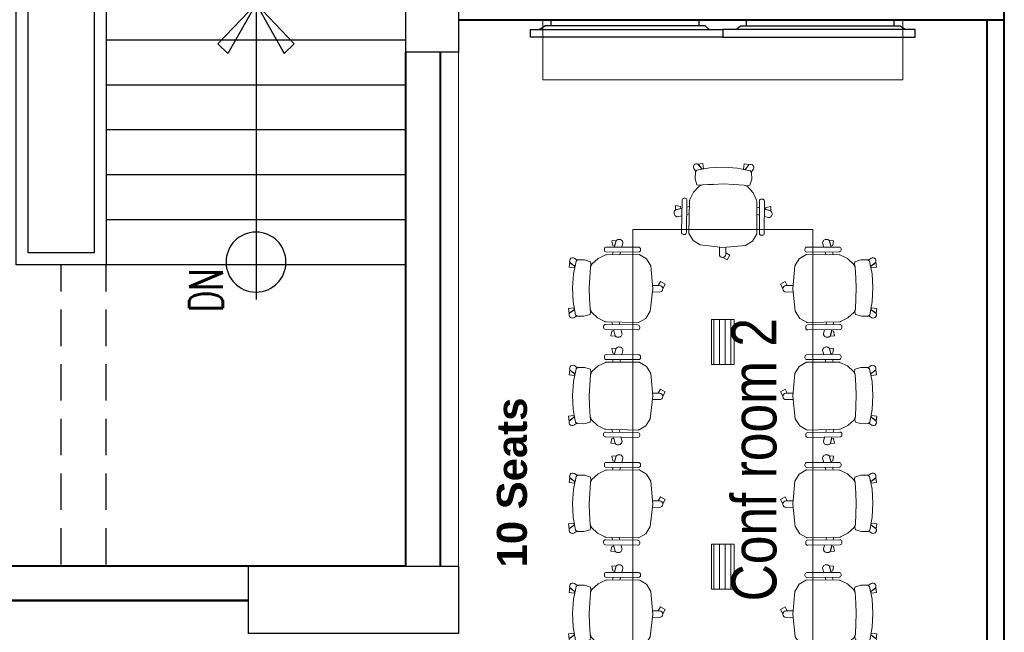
# Model space of a CAD drawing. Header units: inches. Extents: x 371717 to 373017, y 1317902 to 1318657.
# Tile 9 of 10: x 372778 to 373014, y 1318022 to 1318169. Entities that reach past the tile are written whole.
import ezdxf

# ---------------------------------------------------------------- set-up
doc = ezdxf.new("R2010")
doc.units = ezdxf.units.IN
doc.header["$LTSCALE"] = 35
doc.header["$MEASUREMENT"] = 0
doc.linetypes.add('HIDDEN', pattern=[0.375, 0.25, -0.125])
for name, color, linetype in [('A-COLS', 4, 'Continuous'), ('A-STRS', 1, 'Continuous'), ('A-STRS-RAIL', 57, 'Continuous'), ('A-STRS-UP', 7, 'Continuous'), ('AV', 3, 'Continuous')]:
    doc.layers.add(name, color=color, linetype=linetype)
for name, color, linetype, lineweight in [('A-STRS-TEXT', 7, 'Continuous', 5), ('A-WALL', 7, 'Continuous', 40), ('FINISH - WALLPAPER', 230, 'Continuous', 5), ('FLOORING', 116, 'Continuous', 5), ('FURN NEW PHASE-2', 1, 'Continuous', 5), ('I-Furn-Modl', 1, 'Continuous', 5), ('I-Part-Gyps', 5, 'Continuous', 15)]:
    doc.layers.add(name, color=color, linetype=linetype, lineweight=lineweight)
doc.styles.add('400', font='simplex.shx', dxfattribs={"width": 0.7, "height": 400})
doc.styles.add('dim-verdana', font='arial.ttf', dxfattribs={"height": 130})
doc.styles.add('Style-Arial', font='arial.ttf')

# ---------------------------------------------------------------- blocks, each defined once
blk = doc.blocks.new('ARROW')
for p, q in [((194.5889036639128, 187.3239801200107), (259.2230893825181, 255.2318923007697)), ((259.2230893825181, 255.2318923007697), (527.3820474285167, 0.0004275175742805)), ((527.3824462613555, 4.79114241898e-05), (194.5889036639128, 187.3239801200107)), ((527.3825215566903, 0), (0, 0)), ((527.3824462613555, -4.79114241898e-05), (194.5889036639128, -187.3239801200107)), ((259.2230893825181, -255.2318923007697), (527.3820474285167, -0.0004275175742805)), ((194.5889036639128, -187.3239801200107), (259.2230893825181, -255.2318923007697))]:
    blk.add_line(p, q)
blk = doc.blocks.new('UP')
for p, q in [((0, 268.5635646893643), (0, -231.4364353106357)), ((-249.3098354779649, -4.656613e-10), (249.3098354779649, 4.656613e-10))]:
    blk.add_line(p, q)
blk.add_circle((0, 18.56356468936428), 200)
blk = doc.blocks.new('55')
for p, q in [((23853299.69570021, -597298.1781449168), (23853299.63063256, -597258.1906278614)), ((23853299.63063256, -597258.1906278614), (23854285.36007683, -597258.1906278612)), ((23854285.07302603, -597300.5071129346), (23854285.36007683, -597258.1906278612)), ((23853161.18745871, -597323.1781448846), (23854443.18745872, -597323.1781448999)), ((23853161.18745867, -597373.1781448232), (23853161.18745871, -597323.1781448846)), ((23853259.7700024, -597298.1781449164), (23853224.45757808, -597323.1781448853)), ((23854325.00472807, -597298.1781449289), (23853259.7700024, -597298.1781449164)), ((23854353.20280427, -597323.178144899), (23854325.00472807, -597298.1781449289)), ((23854443.18745872, -597323.1781448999), (23854443.18745868, -597373.1781448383)), ((23854443.18745868, -597373.1781448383), (23853161.18745867, -597373.1781448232))]:
    blk.add_line(p, q)
blk = doc.blocks.new('chair')
for p, q in [((-13543.34234191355, 72281.04569963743), (-13492.14401026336, 72303.13205491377)), ((-13492.14401026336, 72303.13205491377), (-13440.89505958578, 72299.0408976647)), ((-13434.33051393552, 72296.62924068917), (-13258.97306362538, 72170.2502222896)), ((-13426.52539153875, 72327.29304717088), (-13422.51122557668, 72332.94991780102)), ((-13247.93041671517, 72184.62421084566), (-13423.44750305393, 72309.17270409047)), ((-13404.39088249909, 72336.02780629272), (-13228.87379616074, 72211.47931304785)), ((-13302.83320309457, 72298.1941015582), (-13313.07931558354, 72271.23230226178)), ((-13642.63904905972, 72165.90001460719), (-13543.34234191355, 72281.04569963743)), ((-13325.16477845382, 72239.43040425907), (-13331.5595189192, 72222.60317255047)), ((-13272.88232153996, 72242.70815600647), (-13259.85432913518, 72277.80987063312)), ((-13269.94431008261, 72248.90854239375), (-13256.5962822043, 72284.00934323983)), ((-13257.87419624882, 72244.32344994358), (-13269.94431008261, 72248.90854239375)), ((-13234.67834280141, 72266.96596151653), (-13257.87419624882, 72244.32344994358)), ((-13256.5962822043, 72284.00934323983), (-13234.67834280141, 72266.96596151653)), ((-13697.1185983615, 72202.96784172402), (-13727.55180541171, 72187.68632749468)), ((-13727.55180541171, 72187.68632749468), (-13711.38108547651, 72155.48188476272)), ((-13642.63913460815, 72165.89989261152), (-13717.06267065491, 72033.31217782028)), ((-13711.38108547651, 72155.48188476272), (-13684.06183189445, 72169.46724934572)), ((-13684.06183189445, 72169.46724934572), (-13691.30108537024, 72174.68843236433)), ((-13691.30080643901, 72174.68845228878), (-13653.61501932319, 72147.50824754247)), ((-13628.60081561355, 72182.17892308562), (-13666.33777201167, 72209.30009741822)), ((-13642.63927517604, 72165.90008217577), (-13628.60081561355, 72182.17892308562)), ((-13291.1589214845, 72193.46495907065), (-13284.74441651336, 72210.74775414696)), ((-13255.22984016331, 72166.05238292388), (-13228.45261855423, 72118.19313209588)), ((-13225.7959076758, 72193.35896996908), (-13229.81007363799, 72187.70209933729)), ((-13228.45261855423, 72118.19313209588), (-13216.78756534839, 72063.36086198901)), ((-13717.06267065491, 72033.31217782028), (-13720.38318433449, 71977.65204449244)), ((-13220.81489845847, 72040.59449334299), (-13259.18100962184, 71979.86531144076)), ((-13220.81489845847, 72040.59449334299), (-13258.55198047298, 71980.86099290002)), ((-13216.78756534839, 72063.36086198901), (-13220.81489845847, 72040.59449334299)), ((-13212.76383683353, 72058.301788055), (-13220.81489845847, 72040.59449334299)), ((-13200.25528467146, 72070.80845210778), (-13212.76383683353, 72058.301788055)), ((-13160.3956908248, 72057.78557084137), (-13200.25528467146, 72070.80845210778)), ((-13123.90594664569, 72031.46799082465), (-13160.3956908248, 72057.78557084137)), ((-13119.63586700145, 72017.4854750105), (-13123.90594664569, 72031.46799082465)), ((-13098.30329695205, 72027.42920235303), (-13122.6698717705, 72027.42045649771)), ((-13122.6698717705, 72027.42045649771), (-13119.63592952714, 72017.48518174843)), ((-13720.38318433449, 71977.65204449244), (-13699.0752756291, 71930.86352517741)), ((-13258.55198047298, 71980.86099290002), (-13295.4579246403, 71922.44308892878)), ((-13155.14257176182, 71938.49575294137), (-13119.63586700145, 72017.4854750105)), ((-13131.19012438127, 71984.66358097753), (-13136.81666369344, 71973.90875132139)), ((-13136.81666369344, 71973.90875132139), (-13104.74955227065, 71957.46719176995)), ((-13119.63592952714, 72017.48518174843), (-13134.3969091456, 71984.64692232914)), ((-13134.3969091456, 71984.64692232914), (-13099.95697262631, 71984.82442823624)), ((-13089.65255716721, 71987.51869726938), (-13131.19012438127, 71984.66358097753)), ((-13104.74955227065, 71957.46719176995), (-13089.65255716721, 71987.51869726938)), ((-13720.74091723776, 71907.72759456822), (-13724.69160084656, 71902.02620765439)), ((-13525.75780661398, 71788.42902600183), (-13702.65611034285, 71911.00783699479)), ((-13694.57124812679, 71925.51347048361), (-13516.00634030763, 71803.70844034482)), ((-13337.8057844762, 71867.84126673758), (-13295.4579246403, 71922.44308892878)), ((-13204.49409122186, 71858.65573012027), (-13155.14257176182, 71938.49575294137)), ((-13721.41135842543, 71883.9414007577), (-13544.51305469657, 71761.36258976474)), ((-13603.59995786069, 71842.36848242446), (-13589.95840366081, 71854.1139680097)), ((-13381.10733643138, 71812.00978787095), (-13337.0840026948, 71868.77190646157)), ((-13381.10733643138, 71812.00978787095), (-13337.8057844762, 71867.84126673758)), ((-13204.49409122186, 71858.65573012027), (-13262.74181539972, 71785.05407018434)), ((-13651.23870055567, 71801.35114983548), (-13629.38122258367, 71820.17061048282)), ((-13593.69624700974, 71787.22275057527), (-13622.14884276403, 71762.71385702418)), ((-13588.86790157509, 71792.09756165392), (-13617.43039894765, 71767.8892428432)), ((-13598.6573733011, 71747.9144046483), (-13585.27297436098, 71777.4370876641)), ((-13585.27297436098, 71777.4370876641), (-13593.69624700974, 71787.22275057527)), ((-13548.79838650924, 71826.05872347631), (-13562.86151117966, 71814.13943640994)), ((-13526.42824780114, 71764.64283219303), (-13522.47756419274, 71770.3442191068)), ((-13510.78428815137, 71801.61948163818), (-13456.66516866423, 71792.75108872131)), ((-13456.66516866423, 71792.75108872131), (-13401.1392812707, 71800.46647208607)), ((-13402.50836319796, 71782.38586043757), (-13395.0119529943, 71798.4072323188)), ((-13376.68374469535, 71749.348431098), (-13402.50836319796, 71782.38586043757)), ((-13401.1392812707, 71800.46647208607), (-13381.10733643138, 71812.00978787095)), ((-13395.0119529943, 71798.4072323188), (-13381.10733643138, 71812.00978787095)), ((-13262.74181539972, 71785.05407018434), (-13324.90732316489, 71724.75853204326)), ((-13622.14884276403, 71762.71385702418), (-13598.6573733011, 71747.9144046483)), ((-13339.50809404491, 71724.00898661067), (-13376.68374469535, 71749.348431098)), ((-13324.90732316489, 71724.75853204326), (-13339.50809404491, 71724.00898661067)), ((-13335.28158926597, 71724.22594877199), (-13324.90706875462, 71724.75869074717)), ((-13326.98763041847, 71701.31437327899), (-13335.28158926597, 71724.22594877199)), ((-13324.90706875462, 71724.75869074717), (-13299.06305580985, 71749.82509846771)), ((-13299.06305580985, 71749.82509846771), (-13287.4955625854, 71717.38540308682)), ((-13297.98610171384, 71746.80451641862), (-13289.79186453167, 71755.75877700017)), ((-13286.51769816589, 71706.77956296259), (-13297.98610171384, 71746.80451641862)), ((-13289.79186453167, 71755.75877700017), (-13263.40818034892, 71731.21237758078)), ((-13263.40818034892, 71731.21237758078), (-13286.51769816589, 71706.77956296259))]:
    blk.add_line(p, q)
for centre, major_axis, ratio, start_param, end_param in [((-13441.92927166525, 72286.08556977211), (7.461892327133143, 10.64097168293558), 0.999999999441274, -0.0129210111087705, 0.5318986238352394), ((-13415.92627575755, 72319.77181987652), (7.461892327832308, 10.64097168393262), 0.9999999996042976, 1.565209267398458, 3.136005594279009), ((-13411.91210979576, 72325.42869050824), (7.461892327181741, 10.64097168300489), 0.9999999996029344, -0.0055870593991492, 1.565209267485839), ((-13287.78461812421, 72289.23690906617), (10.05476237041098, 14.3385132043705), 0.9999999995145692, 1.201743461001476, 1.645459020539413), ((-13285.49884966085, 72285.78674115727), (12.43091858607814, 17.72701171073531), 0.9999999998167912, 0.8154859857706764, 1.200775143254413), ((-13284.4499875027, 72281.10574330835), (15.18482098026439, 21.65419212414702), 0.99999999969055, 0.4813945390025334, 0.818478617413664), ((-13284.6674836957, 72278.58496219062), (23.72392195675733, -16.63620170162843), 0.9999999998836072, 1.738928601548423, 2.056040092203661), ((-13283.94946169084, 72279.84743035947), (15.80471352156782, 22.53818490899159), 0.9999999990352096, -0.1561646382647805, 0.1720169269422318), ((-13280.81273196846, 72282.98275118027), (13.25886374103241, 18.90769625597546), 0.9999999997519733, -0.5217900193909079, -0.1527272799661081), ((-13276.63569184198, 72284.92376597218), (10.61436651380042, 15.1365322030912), 0.9999999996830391, -0.9492128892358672, -0.5211802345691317), ((-13274.31837345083, 72285.03718614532), (9.283449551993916, 13.23858874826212), 0.9999999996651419, -1.422624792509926, -0.9547904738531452), ((-13678.7991265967, 72191.97973291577), (21.0401205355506, 3.548763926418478), 0.9999999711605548, 0.7800334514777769, 3.919295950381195), ((-13678.75758260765, 72192.00690637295), (12.27741766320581, 17.50811295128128), 0.9999999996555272, 1.644168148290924, 3.126312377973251), ((-13266.57182135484, 72159.70655137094), (7.461892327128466, 10.64097168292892), 0.9999999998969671, -0.4491303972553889, -0.0129210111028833), ((-13240.40918941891, 72195.22332663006), (7.461892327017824, 10.64097168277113), 0.9999999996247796, 3.13600559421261, 4.706801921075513), ((-13236.39502345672, 72200.88019726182), (7.461892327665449, 10.64097168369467), 0.9999999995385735, 4.706801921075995, 6.27759824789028), ((-13101.06747345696, 72006.20201179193), (14.22469595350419, 15.99663452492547), 0.9999999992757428, 3.920326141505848, 6.880528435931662), ((-13714.00907618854, 71894.62392541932), (7.461892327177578, 10.64097168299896), 0.99999999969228, 1.576387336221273, 3.147183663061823), ((-13710.05839257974, 71900.32531233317), (7.461892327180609, 10.64097168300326), 0.9999999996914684, 0.0055910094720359, 1.576387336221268), ((-13687.2475093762, 71936.24999534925), (7.461892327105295, 10.64097168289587), 0.9999999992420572, 2.609697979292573, 3.154517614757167), ((-13633.66757487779, 71789.28143801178), (12.4309185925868, 17.72701172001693), 0.9999999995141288, 1.940821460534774, 2.326110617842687), ((-13628.90929713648, 71789.89024471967), (15.18482098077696, 21.65419212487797), 0.999999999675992, 2.323117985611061, 2.660202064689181), ((-13637.69010847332, 71790.25489553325), (10.05476236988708, 14.3385132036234), 0.9999999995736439, 1.496137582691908, 1.939853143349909), ((-13626.61345281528, 71790.95360773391), (16.63620169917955, 23.72392195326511), 0.9999999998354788, 2.656352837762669, 2.973464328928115), ((-13627.55573641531, 71789.84840046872), (15.8047135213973, 22.53818490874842), 0.9999999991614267, 2.969579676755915, 3.297761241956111), ((-13629.4347078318, 71785.8310908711), (13.25886374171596, 18.90769625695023), 0.9999999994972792, 3.294323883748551, 3.663386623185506), ((-13629.15345686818, 71779.02533643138), (9.28344955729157, 13.2385887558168), 0.9999999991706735, 4.096387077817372, 4.564221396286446), ((-13537.11077245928, 71772.04511442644), (7.46189232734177, 10.64097168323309), 0.9999999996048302, 3.147183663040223, 4.717979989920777), ((-13533.16008885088, 71777.74650134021), (7.461892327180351, 10.6409716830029), 0.9999999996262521, -1.565205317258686, 0.0055910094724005), ((-13508.68260155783, 71814.44496521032), (10.64097168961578, -7.461892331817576), 0.9999999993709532, 4.725313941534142, 5.161523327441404), ((-13629.83638013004, 71781.24264211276), (10.61436651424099, 15.13653220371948), 0.9999999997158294, 3.662776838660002, 4.090809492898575), ((-13307.97238379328, 71711.14568482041), (12.29036954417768, 17.52658287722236), 0.999999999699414, 2.65952784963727, 5.61973014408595)]:
    blk.add_ellipse(centre, major_axis=major_axis, ratio=ratio, start_param=start_param, end_param=end_param)
blk = doc.blocks.new('A$C76450F47')
at = {"layer": 'FURN NEW PHASE-2', "ltscale": 2}
h = blk.add_hatch(dxfattribs=at)
h.set_pattern_fill('ANSI31', scale=300, angle=315, style=0)
h.set_pattern_definition([(180, (-36291.13406262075, 30710.44582286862), (-2.507574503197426e-15, 37.5), [])])
h.paths.add_polyline_path([(1037.162257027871, 1102.945643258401), (1037.162257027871, 952.9456432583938), (1337.162257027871, 952.9456432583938), (1337.162257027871, 1102.945643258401)])
h = blk.add_hatch(dxfattribs=at)
h.set_pattern_fill('ANSI31', scale=300, angle=315, style=0)
h.set_pattern_definition([(360, (40165.45857667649, 30710.44582286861), (1.169242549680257e-14, 37.5), [])])
h.paths.add_polyline_path([(2837.162257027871, 1102.945643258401), (2837.162257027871, 952.9456432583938), (2537.162257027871, 952.9456432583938), (2537.162257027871, 1102.945643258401)])
at = {"layer": 'FURN NEW PHASE-2'}
for p, q in [((437.1622570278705, 1627.945643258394, -0.02238082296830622), (3437.162257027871, 1627.945643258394, -0.02238082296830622)), ((437.1622570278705, 427.9456432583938, -0.02238082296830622), (437.1622570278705, 1627.945643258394, -0.02238082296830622)), ((3437.162257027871, 1627.945643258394, -0.02238082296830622), (3437.162257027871, 427.9456432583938, -0.02238082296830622)), ((1037.162257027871, 952.9456432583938, -0.02238082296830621), (1037.162257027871, 1102.945643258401, -0.02238082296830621)), ((1037.162257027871, 1102.945643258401, -0.02238082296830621), (1337.162257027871, 1102.945643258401, -0.02238082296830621)), ((1337.162257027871, 1102.945643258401, -0.02238082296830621), (1337.162257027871, 952.9456432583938, -0.02238082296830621)), ((2837.162257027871, 1102.945643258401, -0.02238082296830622), (2537.162257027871, 1102.945643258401, -0.02238082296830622)), ((2537.162257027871, 1102.945643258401, -0.02238082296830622), (2537.162257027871, 952.9456432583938, -0.02238082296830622)), ((2837.162257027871, 952.9456432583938, -0.02238082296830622), (2837.162257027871, 1102.945643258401, -0.02238082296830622)), ((437.1622570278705, 427.9456432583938, -0.02238082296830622), (3437.162257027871, 427.9456432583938, -0.02238082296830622))]:
    blk.add_line(p, q, dxfattribs=at)
at = {"layer": 'FURN NEW PHASE-2', "ltscale": 2}
for p, q in [((1337.162257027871, 1102.945643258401, -0.02238082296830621), (1037.162257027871, 1102.945643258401, -0.02238082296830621)), ((2537.162257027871, 1102.945643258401, -0.02238082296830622), (2837.162257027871, 1102.945643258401, -0.02238082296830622)), ((1337.162257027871, 952.9456432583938, -0.02238082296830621), (1037.162257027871, 952.9456432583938, -0.02238082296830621)), ((2537.162257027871, 952.9456432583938, -0.02238082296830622), (2837.162257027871, 952.9456432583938, -0.02238082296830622))]:
    blk.add_line(p, q, dxfattribs=at)
at = {"layer": 'I-Furn-Modl'}
for p, rotation in [((52643.80385514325, 53587.67513989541, -0.02238082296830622), 124.4720193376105), ((53378.02434397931, 53587.67513989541, -0.02238082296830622), 124.4720193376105), ((54097.26028709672, 53587.67513989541, -0.02238082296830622), 124.4720193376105), ((54815.073703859, 53587.67513989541, -0.02238082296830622), 124.4720193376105), ((55411.23854423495, -50744.0325367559, -0.02238082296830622), 34.47201933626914)]:
    blk.add_blockref('chair', p, dxfattribs=dict(at, rotation=rotation))
at = {"layer": 'I-Furn-Modl', "xscale": -1}
for p, rotation in [((-51531.78389062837, -50744.03253675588, -0.02238082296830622), 325.5279806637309), ((52643.80385514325, -51531.7838533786, -0.02238082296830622), 55.52798066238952), ((53378.02434397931, -51531.7838533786, -0.02238082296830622), 55.52798066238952), ((54097.26028709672, -51531.7838533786, -0.02238082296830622), 55.52798066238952), ((54815.073703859, -51531.7838533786, -0.02238082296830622), 55.52798066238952)]:
    blk.add_blockref('chair', p, dxfattribs=dict(at, rotation=rotation))

msp = doc.modelspace()

# ---------------------------------------------------------------- linework, layer by layer
at = {"layer": 'A-COLS', "elevation": -0.05766992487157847}
for points in [[(372870.3809389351, 1318160.919999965), (372870.3809389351, 1318286.91999989), (372882.9809389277, 1318286.91999989), (372882.9809389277, 1318160.919999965)], [(372832.5809389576, 1318037.44001417), (372882.9809389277, 1318037.44001417), (372882.9809389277, 1318021.240014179), (372832.5809389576, 1318021.240014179)]]:
    msp.add_lwpolyline(points, close=True, dxfattribs=at)
at = {"layer": 'A-STRS'}
for p, q in [((372870.3809393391, 1318163.799999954, -0.05596148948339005), (372798.3809393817, 1318163.799999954, -0.05596148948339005)), ((372870.3809393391, 1318152.999999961, -0.05596148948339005), (372798.3809393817, 1318152.999999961, -0.05596148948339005)), ((372870.3809393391, 1318142.199999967, -0.05596148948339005), (372798.3809393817, 1318142.199999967, -0.05596148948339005)), ((372870.3809393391, 1318131.399999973, -0.05596148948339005), (372798.3809393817, 1318131.399999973, -0.05596148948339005)), ((372870.3809393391, 1318120.59999998, -0.05596148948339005), (372798.3809393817, 1318120.59999998, -0.05596148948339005)), ((372870.3809393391, 1318109.799999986, -0.05596148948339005), (372798.3809393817, 1318109.799999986, -0.05596148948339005))]:
    msp.add_line(p, q, dxfattribs=at)
at = {"layer": 'A-STRS', "linetype": 'HIDDEN'}
for p, q in [((372787.5809393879, 1318037.800000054, -0.05596148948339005), (372787.5809393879, 1318109.800000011, -0.05596148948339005)), ((372798.3809393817, 1318037.800000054, -0.05596148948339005), (372798.3809393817, 1318109.800000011, -0.05596148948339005))]:
    msp.add_line(p, q, dxfattribs=at)
at = {"layer": 'A-STRS-RAIL', "elevation": -0.05766992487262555}
for points in [[(372776.7809393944, 1318206.999999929), (372798.3809393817, 1318206.999999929), (372798.3809393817, 1318109.799999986), (372776.7809393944, 1318109.799999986)], [(372779.6609393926, 1318204.11999993), (372795.5009393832, 1318204.11999993), (372795.5009393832, 1318112.679999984), (372779.6609393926, 1318112.679999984)]]:
    msp.add_lwpolyline(points, close=True, dxfattribs=at)
at = {"layer": 'A-STRS-UP'}
msp.add_line((372834.3809393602, 1318196.868270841, -0.05596148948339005), (372834.3809393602, 1318109.799999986, -0.05596148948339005), dxfattribs=at)
at = {"layer": 'A-WALL'}
for p, q in [((373014.020938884, 1318168.659999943, -0.05778561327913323), (373014.020938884, 1318223.559999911, -0.05805133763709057)), ((372882.9809389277, 1318168.659999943, -0.05681350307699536), (373014.020938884, 1318168.659999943, -0.05694825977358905)), ((373009.8809388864, 1317957.160000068, -0.05681419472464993), (373009.8809388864, 1318168.659999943, -0.05783788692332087)), ((373014.0209388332, 1317913.060000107, -0.05763118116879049), (373014.020938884, 1318168.659999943, -0.05778561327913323)), ((372870.3809389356, 1318037.440000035, -0.05596148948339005), (372870.3809389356, 1318160.919999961, -0.05596148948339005)), ((372878.6609389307, 1318037.440014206, -0.05596148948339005), (372878.6609389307, 1318160.919999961, -0.05596148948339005)), ((372832.5809389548, 1318037.440000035, -0.05596148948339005), (372603.980939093, 1318037.440000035, -0.05596148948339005)), ((372870.3809389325, 1318037.439985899, -0.05596148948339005), (372603.98093909, 1318037.439985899, -0.05596148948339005)), ((372832.5809389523, 1318037.439985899, -0.05596148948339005), (372603.98093909, 1318037.439985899, -0.05596148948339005)), ((372589.2209390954, 1318029.159985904, -0.05596148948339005), (372832.5809389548, 1318029.160000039, -0.05596148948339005)), ((372832.5809389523, 1318029.159985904, -0.05596148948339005), (372589.2209390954, 1318029.159985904, -0.05596148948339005))]:
    msp.add_line(p, q, dxfattribs=at)
at = {"layer": 'I-Furn-Modl', "elevation": -0.05681419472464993}
msp.add_lwpolyline([(372903.2309389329, 1318168.659999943), (372989.6309388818, 1318168.659999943), (372989.6309388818, 1318154.259999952), (372903.2309389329, 1318154.259999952)], close=True, dxfattribs=at)
at = {"layer": 'I-Part-Gyps'}
msp.add_line((372882.9809389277, 1318037.44001417, -0.05766992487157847), (372882.9809389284, 1318160.919999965, -0.0576699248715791), dxfattribs=at)

# ---------------------------------------------------------------- block references
at = {"layer": 'A-STRS-UP', "extrusion": (0, 0, -1), "xscale": -0.03599999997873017, "yscale": 0.03599999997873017, "zscale": -0.03599999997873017, "rotation": 270}
msp.add_blockref('ARROW', (-372834.3809393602, 1318153.560892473, 0.05766992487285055), dxfattribs=at)
at = {"layer": 'A-STRS-UP', "xscale": -0.03599999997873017, "yscale": 0.03599999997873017, "zscale": 0.03599999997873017}
msp.add_blockref('UP', (372834.3809393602, 1318109.799999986, -0.05766992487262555), dxfattribs=at)
at = {"layer": 'AV', "yscale": 0.03599999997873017, "zscale": 0.03599999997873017}
for p, xscale, rotation in [((-485813.523342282, 1339669.953250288, -0.05687290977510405), 0.03599999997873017, 1.067216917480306e-07), ((1231706.385220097, 1339669.953250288, -0.05687290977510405), -0.03599999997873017, 359.9999998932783)]:
    msp.add_blockref('55', p, dxfattribs=dict(at, xscale=xscale, rotation=rotation))
at = {"layer": 'I-Furn-Modl', "xscale": 0.03599999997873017, "yscale": 0.03599999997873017, "zscale": 0.03599999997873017, "rotation": 90}
msp.add_blockref('A$C76450F47', (372983.4369820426, 1317994.522158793, -0.05523024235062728), dxfattribs=at)

# ---------------------------------------------------------------- texts
at = {"layer": 'A-STRS-TEXT', "style": '400', "width": 0.7}
msp.add_text('DN', height=8.099999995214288, rotation=90, dxfattribs=at).set_placement((372826.4331256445, 1318098.457526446, -0.05766992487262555))
at = {"layer": 'FINISH - WALLPAPER', "color": 133, "insert": (372892.2103918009, 1318037.09963338, -0.05596148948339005), "char_height": 7.199999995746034, "attachment_point": 1, "rotation": 89.99999999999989, "style": 'dim-verdana'}
msp.add_mtext_dynamic_manual_height_columns('{\\fArial|b1|i0|c0|p34;\\C0;10 Seats}', width=2385.5, gutter_width=650, heights=[0], dxfattribs=at)
at = {"layer": 'FLOORING', "color": 1, "true_color": 0xeb0000, "insert": (372948.5143917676, 1318062.983633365, -0.05596148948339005), "char_height": 10.79999999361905, "attachment_point": 2, "rotation": 90, "style": 'Style-Arial'}
msp.add_mtext('{\\fArial Narrow|b0|i0|c0|p34;Conf room 2}', dxfattribs=at)

doc.saveas('drawing.dxf')
